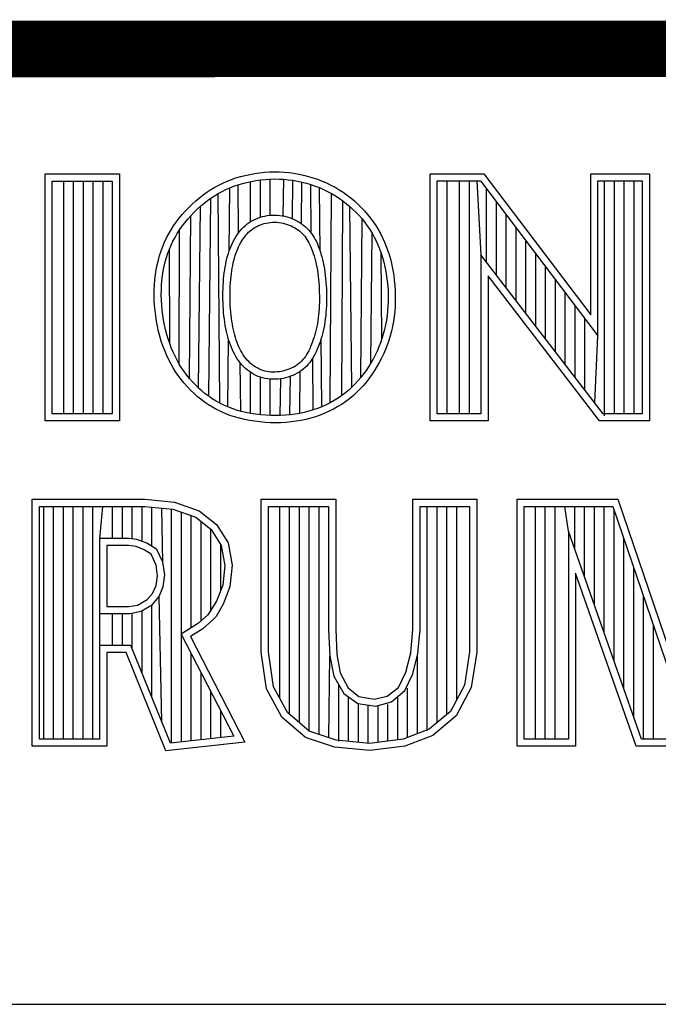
# Model space of a CAD drawing. Header units: inches. Extents: x 0.2 to 16.8, y 0.2 to 10.8.
# Tile 12 of 15: x 13.768 to 13.994, y 1.633 to 1.981. Entities that reach past the tile are written whole.
import ezdxf

# ---------------------------------------------------------------- set-up
doc = ezdxf.new("R2010")
doc.units = ezdxf.units.IN
doc.header["$LTSCALE"] = 0.935
doc.header["$MEASUREMENT"] = 0
doc.layers.get('0').update_dxf_attribs({"linetype": 'CONTINUOUS'})

msp = doc.modelspace()

# ---------------------------------------------------------------- linework, layer by layer
at = {"color": 2, "linetype": 'CONTINUOUS'}
for p, q in [((13.77684, 1.92621), (13.80314, 1.92621)), ((13.77684, 1.83899), (13.77684, 1.92621)), ((13.77937, 1.92368), (13.80061, 1.92368)), ((13.77937, 1.84151), (13.77937, 1.92368)), ((13.78348, 1.84151), (13.78348, 1.92368)), ((13.78695, 1.84151), (13.78695, 1.92368)), ((13.79043, 1.84151), (13.79043, 1.92368)), ((13.7939, 1.84151), (13.7939, 1.92368)), ((13.79738, 1.84151), (13.79738, 1.92368)), ((13.80061, 1.92368), (13.80061, 1.84151)), ((13.80314, 1.92621), (13.80314, 1.83899)), ((13.8397, 1.92301), (13.84119, 1.92366)), ((13.84119, 1.92366), (13.84272, 1.92426)), ((13.84272, 1.92426), (13.84429, 1.9248)), ((13.84429, 1.9248), (13.84591, 1.92529)), ((13.84591, 1.92529), (13.84755, 1.92571)), ((13.84755, 1.92571), (13.84923, 1.92608)), ((13.84814, 1.92326), (13.84973, 1.9236)), ((13.84923, 1.92608), (13.85093, 1.92639)), ((13.84973, 1.9236), (13.85134, 1.9239)), ((13.85093, 1.92639), (13.85266, 1.92664)), ((13.85134, 1.9239), (13.85297, 1.92413)), ((13.85266, 1.92664), (13.8544, 1.92682)), ((13.85297, 1.92413), (13.85461, 1.9243)), ((13.85299, 1.91095), (13.85299, 1.92413)), ((13.8544, 1.92682), (13.85614, 1.92693)), ((13.85461, 1.9243), (13.85626, 1.92441)), ((13.85614, 1.92693), (13.85789, 1.92698)), ((13.85626, 1.92441), (13.85791, 1.92445)), ((13.85646, 1.91164), (13.85646, 1.92441)), ((13.85789, 1.92698), (13.85964, 1.92695)), ((13.85791, 1.92445), (13.85955, 1.92443)), ((13.85955, 1.92443), (13.86119, 1.92434)), ((13.85964, 1.92695), (13.86138, 1.92686)), ((13.861, 1.91138), (13.86119, 1.92434)), ((13.86119, 1.92434), (13.86282, 1.92418)), ((13.86138, 1.92686), (13.86311, 1.9267)), ((13.86282, 1.92418), (13.86445, 1.92397)), ((13.86311, 1.9267), (13.86483, 1.92647)), ((13.86428, 1.9104), (13.86445, 1.92397)), ((13.86445, 1.92397), (13.86606, 1.92369)), ((13.86483, 1.92647), (13.86654, 1.92617)), ((13.86606, 1.92369), (13.86765, 1.92334)), ((13.86654, 1.92617), (13.86823, 1.9258)), ((13.86823, 1.9258), (13.8699, 1.92538)), ((13.8699, 1.92538), (13.87154, 1.92489)), ((13.87154, 1.92489), (13.87316, 1.92433)), ((13.87316, 1.92433), (13.87475, 1.92371)), ((13.87475, 1.92371), (13.87631, 1.92304)), ((13.9129, 1.92627), (13.93196, 1.92627)), ((13.9129, 1.83895), (13.9129, 1.92627)), ((13.91543, 1.92374), (13.93071, 1.92374)), ((13.91543, 1.84148), (13.91543, 1.92374)), ((13.91902, 1.84148), (13.91902, 1.92374)), ((13.92338, 1.84148), (13.92338, 1.92374)), ((13.92685, 1.84148), (13.92685, 1.92374)), ((13.92945, 1.92374), (13.93092, 1.89763)), ((13.93071, 1.92374), (13.97225, 1.86899)), ((13.93196, 1.92627), (13.96972, 1.87651)), ((13.96972, 1.92627), (13.99044, 1.92627)), ((13.96972, 1.87651), (13.96972, 1.92627)), ((13.97225, 1.92374), (13.98792, 1.92374)), ((13.97225, 1.86899), (13.97225, 1.92374)), ((13.97463, 1.84081), (13.97463, 1.92374)), ((13.9781, 1.84148), (13.9781, 1.92374)), ((13.98158, 1.84148), (13.98158, 1.92374)), ((13.98505, 1.84148), (13.98505, 1.92374)), ((13.98792, 1.92374), (13.98792, 1.84148)), ((13.99044, 1.92627), (13.99044, 1.83895)), ((13.83405, 1.91979), (13.83542, 1.92069)), ((13.83542, 1.92069), (13.83681, 1.92152)), ((13.83681, 1.92152), (13.83824, 1.9223)), ((13.83824, 1.9223), (13.8397, 1.92301)), ((13.8394, 1.92005), (13.84076, 1.92072)), ((13.84076, 1.92072), (13.84216, 1.92133)), ((13.84196, 1.89911), (13.84216, 1.92133)), ((13.84216, 1.92133), (13.84359, 1.92189)), ((13.84359, 1.92189), (13.84507, 1.9224)), ((13.84507, 1.9224), (13.84659, 1.92285)), ((13.84527, 1.90548), (13.84507, 1.9224)), ((13.84659, 1.92285), (13.84814, 1.92326)), ((13.84951, 1.90936), (13.84951, 1.92356)), ((13.86751, 1.90866), (13.86765, 1.92334)), ((13.86765, 1.92334), (13.86922, 1.92294)), ((13.86922, 1.92294), (13.87077, 1.92248)), ((13.87077, 1.92248), (13.8723, 1.92196)), ((13.87095, 1.90531), (13.87077, 1.92248)), ((13.8723, 1.92196), (13.87379, 1.92138)), ((13.87379, 1.92138), (13.87526, 1.92074)), ((13.87409, 1.89883), (13.87384, 1.92136)), ((13.87526, 1.92074), (13.8767, 1.92005)), ((13.87631, 1.92304), (13.87784, 1.9223)), ((13.87784, 1.9223), (13.87933, 1.9215)), ((13.87933, 1.9215), (13.88079, 1.92065)), ((13.88079, 1.92065), (13.8822, 1.91974)), ((13.93292, 1.89502), (13.93292, 1.92082)), ((13.82885, 1.91558), (13.8301, 1.91672)), ((13.8301, 1.91672), (13.83139, 1.9178)), ((13.83139, 1.9178), (13.83271, 1.91883)), ((13.83271, 1.91883), (13.83405, 1.91979)), ((13.83298, 1.91584), (13.83422, 1.9168)), ((13.83422, 1.9168), (13.83548, 1.91771)), ((13.83469, 1.84768), (13.83548, 1.91771)), ((13.83548, 1.91771), (13.83676, 1.91855)), ((13.83676, 1.91855), (13.83806, 1.91933)), ((13.83806, 1.91933), (13.8394, 1.92005)), ((13.83863, 1.84524), (13.83806, 1.91933)), ((13.8767, 1.92005), (13.8781, 1.9193)), ((13.87764, 1.84541), (13.8781, 1.9193)), ((13.8781, 1.9193), (13.87946, 1.9185)), ((13.87946, 1.9185), (13.88079, 1.91764)), ((13.88079, 1.91764), (13.88208, 1.91674)), ((13.88173, 1.84795), (13.88208, 1.91674)), ((13.88208, 1.91674), (13.88332, 1.91578)), ((13.8822, 1.91974), (13.88358, 1.91877)), ((13.88358, 1.91877), (13.8849, 1.91775)), ((13.8849, 1.91775), (13.88619, 1.91668)), ((13.88619, 1.91668), (13.88742, 1.91556)), ((13.82533, 1.91188), (13.82646, 1.91315)), ((13.82646, 1.91315), (13.82763, 1.91439)), ((13.82763, 1.91439), (13.82885, 1.91558)), ((13.82943, 1.91261), (13.83058, 1.91374)), ((13.83058, 1.91374), (13.83177, 1.91482)), ((13.8311, 1.8506), (13.83177, 1.91482)), ((13.83177, 1.91482), (13.83298, 1.91584)), ((13.88332, 1.91578), (13.88452, 1.91477)), ((13.88452, 1.91477), (13.88568, 1.91372)), ((13.88532, 1.85094), (13.88452, 1.91477)), ((13.88568, 1.91372), (13.88679, 1.91262)), ((13.88742, 1.91556), (13.8886, 1.91439)), ((13.8886, 1.91439), (13.88974, 1.91318)), ((13.88974, 1.91318), (13.89082, 1.91193)), ((13.9364, 1.8905), (13.9364, 1.91624)), ((13.82324, 1.90923), (13.82426, 1.91057)), ((13.82426, 1.91057), (13.82533, 1.91188)), ((13.82624, 1.909), (13.82726, 1.91024)), ((13.82726, 1.91024), (13.82832, 1.91144)), ((13.8279, 1.85396), (13.82832, 1.91144)), ((13.82832, 1.91144), (13.82943, 1.91261)), ((13.84974, 1.9095), (13.85048, 1.90991)), ((13.85048, 1.90991), (13.85124, 1.91028)), ((13.85124, 1.91028), (13.85202, 1.91061)), ((13.85202, 1.91061), (13.85282, 1.9109)), ((13.85282, 1.9109), (13.85365, 1.91114)), ((13.85365, 1.91114), (13.85449, 1.91135)), ((13.85449, 1.91135), (13.85535, 1.91151)), ((13.85535, 1.91151), (13.85622, 1.91162)), ((13.85622, 1.91162), (13.85711, 1.91169)), ((13.85711, 1.91169), (13.85801, 1.9117)), ((13.85801, 1.9117), (13.85891, 1.91166)), ((13.85891, 1.91166), (13.8598, 1.91158)), ((13.8598, 1.91158), (13.86068, 1.91144)), ((13.86068, 1.91144), (13.86155, 1.91126)), ((13.86155, 1.91126), (13.8624, 1.91105)), ((13.8624, 1.91105), (13.86324, 1.91079)), ((13.86324, 1.91079), (13.86405, 1.9105)), ((13.86405, 1.9105), (13.86484, 1.91017)), ((13.86484, 1.91017), (13.8656, 1.90981)), ((13.8656, 1.90981), (13.86633, 1.90942)), ((13.88679, 1.91262), (13.88786, 1.91149)), ((13.88786, 1.91149), (13.88887, 1.91031)), ((13.88845, 1.85434), (13.88887, 1.91031)), ((13.88887, 1.91031), (13.88984, 1.9091)), ((13.89082, 1.91193), (13.89185, 1.91064)), ((13.89185, 1.91064), (13.89282, 1.90931)), ((13.93987, 1.88598), (13.93987, 1.91166)), ((13.82057, 1.90506), (13.8214, 1.90648)), ((13.8214, 1.90648), (13.82229, 1.90787)), ((13.82229, 1.90787), (13.82324, 1.90923)), ((13.82356, 1.90516), (13.82439, 1.90646)), ((13.82428, 1.85906), (13.82439, 1.90646)), ((13.82439, 1.90646), (13.82529, 1.90774)), ((13.82529, 1.90774), (13.82624, 1.909)), ((13.84582, 1.90616), (13.8464, 1.90683)), ((13.8464, 1.90683), (13.84702, 1.90745)), ((13.84702, 1.90745), (13.84766, 1.90802)), ((13.84766, 1.90802), (13.84833, 1.90856)), ((13.84833, 1.90856), (13.84902, 1.90905)), ((13.84902, 1.90905), (13.84974, 1.9095)), ((13.84929, 1.9061), (13.84985, 1.90654)), ((13.84985, 1.90654), (13.85043, 1.90695)), ((13.85043, 1.90695), (13.85102, 1.90732)), ((13.85102, 1.90732), (13.85164, 1.90766)), ((13.85164, 1.90766), (13.85228, 1.90797)), ((13.85228, 1.90797), (13.85294, 1.90825)), ((13.85294, 1.90825), (13.85362, 1.90849)), ((13.85362, 1.90849), (13.85431, 1.9087)), ((13.85431, 1.9087), (13.85502, 1.90888)), ((13.85502, 1.90888), (13.85574, 1.90901)), ((13.85574, 1.90901), (13.85648, 1.90911)), ((13.85648, 1.90911), (13.85722, 1.90916)), ((13.85722, 1.90916), (13.85797, 1.90917)), ((13.85797, 1.90917), (13.85873, 1.90914)), ((13.85873, 1.90914), (13.85949, 1.90907)), ((13.85949, 1.90907), (13.86024, 1.90895)), ((13.86024, 1.90895), (13.86099, 1.9088)), ((13.86099, 1.9088), (13.86172, 1.90861)), ((13.86172, 1.90861), (13.86244, 1.90839)), ((13.86244, 1.90839), (13.86314, 1.90814)), ((13.86314, 1.90814), (13.86381, 1.90786)), ((13.86381, 1.90786), (13.86445, 1.90756)), ((13.86445, 1.90756), (13.86507, 1.90722)), ((13.86507, 1.90722), (13.86566, 1.90687)), ((13.86566, 1.90687), (13.86622, 1.90648)), ((13.86622, 1.90648), (13.86675, 1.90608)), ((13.86633, 1.90942), (13.86703, 1.90899)), ((13.86703, 1.90899), (13.8677, 1.90853)), ((13.8677, 1.90853), (13.86834, 1.90804)), ((13.86834, 1.90804), (13.86895, 1.90752)), ((13.86895, 1.90752), (13.86953, 1.90697)), ((13.86953, 1.90697), (13.87008, 1.90639)), ((13.87008, 1.90639), (13.87059, 1.90579)), ((13.88984, 1.9091), (13.89075, 1.90786)), ((13.89075, 1.90786), (13.89161, 1.90659)), ((13.89161, 1.90659), (13.89241, 1.90529)), ((13.89282, 1.90931), (13.89373, 1.90796)), ((13.89373, 1.90796), (13.89459, 1.90657)), ((13.89459, 1.90657), (13.89539, 1.90514)), ((13.94335, 1.88147), (13.94335, 1.90708)), ((13.8191, 1.90213), (13.81981, 1.90361)), ((13.81981, 1.90361), (13.82057, 1.90506)), ((13.82206, 1.90248), (13.82278, 1.90383)), ((13.82278, 1.90383), (13.82356, 1.90516)), ((13.84336, 1.90239), (13.84379, 1.9032)), ((13.84379, 1.9032), (13.84425, 1.90398)), ((13.84425, 1.90398), (13.84474, 1.90474)), ((13.84474, 1.90474), (13.84526, 1.90547)), ((13.84526, 1.90547), (13.84582, 1.90616)), ((13.84641, 1.90265), (13.84683, 1.90332)), ((13.84683, 1.90332), (13.84728, 1.90395)), ((13.84728, 1.90395), (13.84776, 1.90454)), ((13.84776, 1.90454), (13.84825, 1.9051)), ((13.84825, 1.9051), (13.84876, 1.90562)), ((13.84876, 1.90562), (13.84929, 1.9061)), ((13.86675, 1.90608), (13.86726, 1.90564)), ((13.86726, 1.90564), (13.86774, 1.90519)), ((13.86774, 1.90519), (13.86819, 1.90471)), ((13.86819, 1.90471), (13.86862, 1.9042)), ((13.86862, 1.9042), (13.86902, 1.90367)), ((13.86902, 1.90367), (13.8694, 1.90311)), ((13.8694, 1.90311), (13.86977, 1.90252)), ((13.87059, 1.90579), (13.87107, 1.90515)), ((13.87107, 1.90515), (13.87153, 1.90449)), ((13.87153, 1.90449), (13.87195, 1.90379)), ((13.87195, 1.90379), (13.87235, 1.90307)), ((13.87235, 1.90307), (13.87273, 1.90231)), ((13.89198, 1.85946), (13.89241, 1.90529)), ((13.89241, 1.90529), (13.89316, 1.90395)), ((13.89316, 1.90395), (13.89385, 1.90258)), ((13.89539, 1.90514), (13.89613, 1.90368)), ((13.89613, 1.90368), (13.89682, 1.90218)), ((13.81787, 1.89905), (13.81846, 1.90061)), ((13.81846, 1.90061), (13.8191, 1.90213)), ((13.82026, 1.89822), (13.82081, 1.89968)), ((13.82081, 1.89968), (13.82141, 1.90109)), ((13.82089, 1.86635), (13.82081, 1.89968)), ((13.82141, 1.90109), (13.82206, 1.90248)), ((13.84192, 1.89901), (13.84224, 1.89987)), ((13.84224, 1.89987), (13.84259, 1.90073)), ((13.84259, 1.90073), (13.84296, 1.90157)), ((13.84296, 1.90157), (13.84336, 1.90239)), ((13.8446, 1.89896), (13.84492, 1.89974)), ((13.84492, 1.89974), (13.84525, 1.9005)), ((13.84525, 1.9005), (13.84562, 1.90124)), ((13.84562, 1.90124), (13.846, 1.90196)), ((13.846, 1.90196), (13.84641, 1.90265)), ((13.86977, 1.90252), (13.87011, 1.90189)), ((13.87011, 1.90189), (13.87044, 1.90123)), ((13.87044, 1.90123), (13.87076, 1.90052)), ((13.87076, 1.90052), (13.87107, 1.89977)), ((13.87107, 1.89977), (13.87137, 1.89897)), ((13.87273, 1.90231), (13.87308, 1.90152)), ((13.87308, 1.90152), (13.87342, 1.90069)), ((13.87342, 1.90069), (13.87375, 1.89983)), ((13.87375, 1.89983), (13.87406, 1.89892)), ((13.89385, 1.90258), (13.89449, 1.90117)), ((13.89449, 1.90117), (13.89509, 1.89972)), ((13.89509, 1.89972), (13.89563, 1.89823)), ((13.89682, 1.90218), (13.89745, 1.90063)), ((13.89745, 1.90063), (13.89802, 1.89904)), ((13.94682, 1.87695), (13.94682, 1.9025)), ((13.81649, 1.89413), (13.81689, 1.89581)), ((13.81689, 1.89581), (13.81735, 1.89745)), ((13.81735, 1.89745), (13.81787, 1.89905)), ((13.81934, 1.89517), (13.81977, 1.89672)), ((13.81977, 1.89672), (13.82026, 1.89822)), ((13.84089, 1.89536), (13.84111, 1.8963)), ((13.84111, 1.8963), (13.84136, 1.89722)), ((13.84136, 1.89722), (13.84163, 1.89812)), ((13.84163, 1.89812), (13.84192, 1.89901)), ((13.84356, 1.89568), (13.84379, 1.89653)), ((13.84379, 1.89653), (13.84404, 1.89736)), ((13.84404, 1.89736), (13.84431, 1.89817)), ((13.84431, 1.89817), (13.8446, 1.89896)), ((13.87137, 1.89897), (13.87166, 1.89813)), ((13.87166, 1.89813), (13.87193, 1.89725)), ((13.87193, 1.89725), (13.8722, 1.89632)), ((13.8722, 1.89632), (13.87245, 1.89536)), ((13.87406, 1.89892), (13.87436, 1.89797)), ((13.87436, 1.89797), (13.87464, 1.89699)), ((13.87464, 1.89699), (13.8749, 1.89597)), ((13.8749, 1.89597), (13.87515, 1.89491)), ((13.89563, 1.89823), (13.89612, 1.89668)), ((13.89591, 1.86812), (13.89563, 1.89823)), ((13.89612, 1.89668), (13.89656, 1.89508)), ((13.89802, 1.89904), (13.89854, 1.8974)), ((13.89854, 1.8974), (13.899, 1.89571)), ((13.97411, 1.84148), (13.93092, 1.89763)), ((13.93092, 1.89763), (13.93092, 1.84148)), ((13.9503, 1.87243), (13.9503, 1.89792)), ((13.81587, 1.89065), (13.81615, 1.89241)), ((13.81615, 1.89241), (13.81649, 1.89413)), ((13.81864, 1.89196), (13.81896, 1.89359)), ((13.81896, 1.89359), (13.81934, 1.89517)), ((13.8402, 1.89133), (13.84034, 1.89238)), ((13.84034, 1.89238), (13.84051, 1.89341)), ((13.84051, 1.89341), (13.84069, 1.8944)), ((13.84069, 1.8944), (13.84089, 1.89536)), ((13.84284, 1.89201), (13.843, 1.89298)), ((13.843, 1.89298), (13.84317, 1.89391)), ((13.84317, 1.89391), (13.84336, 1.89481)), ((13.84336, 1.89481), (13.84356, 1.89568)), ((13.87245, 1.89536), (13.87268, 1.89437)), ((13.87268, 1.89437), (13.87289, 1.89334)), ((13.87289, 1.89334), (13.87308, 1.89229)), ((13.87308, 1.89229), (13.87324, 1.89121)), ((13.87515, 1.89491), (13.87537, 1.89382)), ((13.87537, 1.89382), (13.87557, 1.89271)), ((13.87557, 1.89271), (13.87575, 1.89157)), ((13.89656, 1.89508), (13.89694, 1.89344)), ((13.89694, 1.89344), (13.89728, 1.89176)), ((13.899, 1.89571), (13.89941, 1.89398)), ((13.89941, 1.89398), (13.89976, 1.89221)), ((13.95377, 1.86791), (13.95377, 1.89334)), ((13.81551, 1.88707), (13.81566, 1.88888)), ((13.81566, 1.88888), (13.81587, 1.89065)), ((13.81817, 1.88862), (13.81838, 1.89031)), ((13.81838, 1.89031), (13.81864, 1.89196)), ((13.83987, 1.888), (13.83996, 1.88914)), ((13.83996, 1.88914), (13.84007, 1.89025)), ((13.84007, 1.89025), (13.8402, 1.89133)), ((13.84239, 1.88782), (13.84248, 1.88891)), ((13.84248, 1.88891), (13.84258, 1.88998)), ((13.84258, 1.88998), (13.8427, 1.89101)), ((13.8427, 1.89101), (13.84284, 1.89201)), ((13.87324, 1.89121), (13.87339, 1.89011)), ((13.87339, 1.89011), (13.87351, 1.88899)), ((13.87351, 1.88899), (13.87361, 1.88785)), ((13.87575, 1.89157), (13.8759, 1.89041)), ((13.8759, 1.89041), (13.87602, 1.88923)), ((13.87602, 1.88923), (13.87613, 1.88805)), ((13.89728, 1.89176), (13.89756, 1.89005)), ((13.89756, 1.89005), (13.89778, 1.88832)), ((13.89976, 1.89221), (13.90006, 1.89042)), ((13.90006, 1.89042), (13.90029, 1.88861)), ((13.97286, 1.83895), (13.93344, 1.89019)), ((13.93344, 1.89019), (13.93344, 1.83895)), ((13.81542, 1.88525), (13.81551, 1.88707)), ((13.81795, 1.88518), (13.81803, 1.88691)), ((13.81803, 1.88691), (13.81817, 1.88862)), ((13.83971, 1.88448), (13.83974, 1.88567)), ((13.83974, 1.88567), (13.83979, 1.88684)), ((13.83979, 1.88684), (13.83987, 1.888)), ((13.84224, 1.88443), (13.84227, 1.88558)), ((13.84227, 1.88558), (13.84232, 1.88671)), ((13.84232, 1.88671), (13.84239, 1.88782)), ((13.87361, 1.88785), (13.87369, 1.8867)), ((13.87369, 1.8867), (13.87375, 1.88554)), ((13.87375, 1.88554), (13.87378, 1.88438)), ((13.87613, 1.88805), (13.87621, 1.88685)), ((13.87621, 1.88685), (13.87627, 1.88565)), ((13.87627, 1.88565), (13.87631, 1.88445)), ((13.89778, 1.88832), (13.89795, 1.88658)), ((13.89795, 1.88658), (13.89806, 1.88483)), ((13.90029, 1.88861), (13.90047, 1.88678)), ((13.90047, 1.88678), (13.90058, 1.88494)), ((13.95725, 1.8634), (13.95725, 1.88876)), ((13.8154, 1.88342), (13.81542, 1.88525)), ((13.81544, 1.88157), (13.8154, 1.88342)), ((13.81793, 1.88343), (13.81795, 1.88518)), ((13.81797, 1.88167), (13.81793, 1.88343)), ((13.8397, 1.88328), (13.83971, 1.88448)), ((13.83971, 1.88207), (13.8397, 1.88328)), ((13.83974, 1.88086), (13.83971, 1.88207)), ((13.84223, 1.88328), (13.84224, 1.88443)), ((13.84224, 1.88211), (13.84223, 1.88328)), ((13.84227, 1.88094), (13.84224, 1.88211)), ((13.87378, 1.88438), (13.8738, 1.88322)), ((13.87381, 1.88206), (13.87379, 1.88091)), ((13.8738, 1.88322), (13.87381, 1.88206)), ((13.87631, 1.88445), (13.87633, 1.88324)), ((13.87633, 1.88204), (13.87631, 1.88085)), ((13.87633, 1.88324), (13.87633, 1.88204)), ((13.89806, 1.88483), (13.89811, 1.88308)), ((13.89811, 1.88308), (13.8981, 1.88134)), ((13.90058, 1.88494), (13.90063, 1.88311)), ((13.90063, 1.88311), (13.90062, 1.88128)), ((13.96073, 1.85888), (13.96073, 1.88418)), ((13.81555, 1.87972), (13.81544, 1.88157)), ((13.81572, 1.87787), (13.81555, 1.87972)), ((13.81807, 1.87991), (13.81797, 1.88167)), ((13.81823, 1.87814), (13.81807, 1.87991)), ((13.8398, 1.87965), (13.83974, 1.88086)), ((13.83987, 1.87845), (13.8398, 1.87965)), ((13.83996, 1.87726), (13.83987, 1.87845)), ((13.84232, 1.87978), (13.84227, 1.88094)), ((13.84239, 1.87862), (13.84232, 1.87978)), ((13.84248, 1.87748), (13.84239, 1.87862)), ((13.87369, 1.87863), (13.87361, 1.87751)), ((13.87375, 1.87976), (13.87369, 1.87863)), ((13.87379, 1.88091), (13.87375, 1.87976)), ((13.87622, 1.87848), (13.87613, 1.87731)), ((13.87628, 1.87966), (13.87622, 1.87848)), ((13.87631, 1.88085), (13.87628, 1.87966)), ((13.89803, 1.87961), (13.8979, 1.8779)), ((13.8981, 1.88134), (13.89803, 1.87961)), ((13.90055, 1.87947), (13.90042, 1.87767)), ((13.90062, 1.88128), (13.90055, 1.87947)), ((13.9642, 1.85436), (13.9642, 1.87959)), ((13.81595, 1.87603), (13.81572, 1.87787)), ((13.81623, 1.87421), (13.81595, 1.87603)), ((13.81845, 1.87639), (13.81823, 1.87814)), ((13.81872, 1.87464), (13.81845, 1.87639)), ((13.84008, 1.87608), (13.83996, 1.87726)), ((13.84021, 1.87493), (13.84008, 1.87608)), ((13.84037, 1.87381), (13.84021, 1.87493)), ((13.84259, 1.87635), (13.84248, 1.87748)), ((13.84272, 1.87525), (13.84259, 1.87635)), ((13.84287, 1.87418), (13.84272, 1.87525)), ((13.87339, 1.87534), (13.87325, 1.87429)), ((13.87351, 1.87642), (13.87339, 1.87534)), ((13.87361, 1.87751), (13.87351, 1.87642)), ((13.8759, 1.87502), (13.87574, 1.87391)), ((13.87603, 1.87616), (13.8759, 1.87502)), ((13.87613, 1.87731), (13.87603, 1.87616)), ((13.89771, 1.8762), (13.89747, 1.87453)), ((13.8979, 1.8779), (13.89771, 1.8762)), ((13.90022, 1.87588), (13.89996, 1.87412)), ((13.90042, 1.87767), (13.90022, 1.87588)), ((13.96768, 1.84984), (13.96768, 1.87501)), ((13.81658, 1.8724), (13.81623, 1.87421)), ((13.81698, 1.87062), (13.81658, 1.8724)), ((13.81905, 1.87292), (13.81872, 1.87464)), ((13.81944, 1.87122), (13.81905, 1.87292)), ((13.84054, 1.87271), (13.84037, 1.87381)), ((13.84074, 1.87165), (13.84054, 1.87271)), ((13.84096, 1.87061), (13.84074, 1.87165)), ((13.84304, 1.87314), (13.84287, 1.87418)), ((13.84322, 1.87213), (13.84304, 1.87314)), ((13.84342, 1.87116), (13.84322, 1.87213)), ((13.87289, 1.87228), (13.87267, 1.87131)), ((13.87308, 1.87327), (13.87289, 1.87228)), ((13.87325, 1.87429), (13.87308, 1.87327)), ((13.87536, 1.87177), (13.87514, 1.87074)), ((13.87557, 1.87282), (13.87536, 1.87177)), ((13.87574, 1.87391), (13.87557, 1.87282)), ((13.89716, 1.87288), (13.8968, 1.87126)), ((13.89747, 1.87453), (13.89716, 1.87288)), ((13.89964, 1.87238), (13.89926, 1.87067)), ((13.89996, 1.87412), (13.89964, 1.87238)), ((13.81744, 1.86888), (13.81698, 1.87062)), ((13.81794, 1.86717), (13.81744, 1.86888)), ((13.81987, 1.86956), (13.81944, 1.87122)), ((13.82035, 1.86793), (13.81987, 1.86956)), ((13.82089, 1.86635), (13.82035, 1.86793)), ((13.84119, 1.8696), (13.84096, 1.87061)), ((13.84145, 1.86863), (13.84119, 1.8696)), ((13.84173, 1.86767), (13.84145, 1.86863)), ((13.84364, 1.87021), (13.84342, 1.87116)), ((13.84388, 1.8693), (13.84364, 1.87021)), ((13.84414, 1.86841), (13.84388, 1.8693)), ((13.84442, 1.86756), (13.84414, 1.86841)), ((13.87193, 1.86857), (13.87164, 1.86771)), ((13.87219, 1.86946), (13.87193, 1.86857)), ((13.87244, 1.87037), (13.87219, 1.86946)), ((13.87267, 1.87131), (13.87244, 1.87037)), ((13.87462, 1.86876), (13.87434, 1.86781)), ((13.87469, 1.844), (13.87443, 1.86811)), ((13.87489, 1.86973), (13.87462, 1.86876)), ((13.87514, 1.87074), (13.87489, 1.86973)), ((13.89591, 1.86812), (13.89539, 1.8666)), ((13.89639, 1.86968), (13.89591, 1.86812)), ((13.8968, 1.87126), (13.89639, 1.86968)), ((13.89882, 1.86899), (13.89832, 1.86734)), ((13.89926, 1.87067), (13.89882, 1.86899)), ((13.97115, 1.84532), (13.97225, 1.86899)), ((13.8185, 1.8655), (13.81794, 1.86717)), ((13.81912, 1.86387), (13.8185, 1.8655)), ((13.82147, 1.86481), (13.82089, 1.86635)), ((13.8221, 1.86331), (13.82147, 1.86481)), ((13.84148, 1.8439), (13.84169, 1.8678)), ((13.84202, 1.86675), (13.84173, 1.86767)), ((13.84234, 1.86585), (13.84202, 1.86675)), ((13.84269, 1.86497), (13.84234, 1.86585)), ((13.84305, 1.86411), (13.84269, 1.86497)), ((13.84471, 1.86673), (13.84442, 1.86756)), ((13.84503, 1.86593), (13.84471, 1.86673)), ((13.84536, 1.86515), (13.84503, 1.86593)), ((13.84571, 1.8644), (13.84536, 1.86515)), ((13.87037, 1.8645), (13.87002, 1.86377)), ((13.87071, 1.86526), (13.87037, 1.8645)), ((13.87104, 1.86605), (13.87071, 1.86526)), ((13.87135, 1.86687), (13.87104, 1.86605)), ((13.87164, 1.86771), (13.87135, 1.86687)), ((13.87339, 1.86512), (13.87304, 1.86427)), ((13.87372, 1.866), (13.87339, 1.86512)), ((13.87404, 1.86689), (13.87372, 1.866)), ((13.87434, 1.86781), (13.87404, 1.86689)), ((13.89481, 1.86511), (13.89417, 1.86365)), ((13.89539, 1.8666), (13.89481, 1.86511)), ((13.89776, 1.86573), (13.89714, 1.86415)), ((13.89832, 1.86734), (13.89776, 1.86573)), ((13.81978, 1.86229), (13.81912, 1.86387)), ((13.8205, 1.86074), (13.81978, 1.86229)), ((13.82278, 1.86185), (13.8221, 1.86331)), ((13.8235, 1.86044), (13.82278, 1.86185)), ((13.84344, 1.86328), (13.84305, 1.86411)), ((13.84386, 1.86247), (13.84344, 1.86328)), ((13.84431, 1.86168), (13.84386, 1.86247)), ((13.84479, 1.86092), (13.84431, 1.86168)), ((13.84608, 1.86368), (13.84571, 1.8644)), ((13.84648, 1.86298), (13.84608, 1.86368)), ((13.8469, 1.86231), (13.84648, 1.86298)), ((13.84734, 1.86167), (13.8469, 1.86231)), ((13.84781, 1.86106), (13.84734, 1.86167)), ((13.84831, 1.86048), (13.84781, 1.86106)), ((13.86842, 1.86117), (13.86797, 1.86062)), ((13.86885, 1.86177), (13.86842, 1.86117)), ((13.86925, 1.8624), (13.86885, 1.86177)), ((13.86964, 1.86307), (13.86925, 1.8624)), ((13.87002, 1.86377), (13.86964, 1.86307)), ((13.87141, 1.86108), (13.87093, 1.86034)), ((13.87185, 1.86184), (13.87141, 1.86108)), ((13.87162, 1.84284), (13.87143, 1.86111)), ((13.87227, 1.86262), (13.87185, 1.86184)), ((13.87266, 1.86344), (13.87227, 1.86262)), ((13.87304, 1.86427), (13.87266, 1.86344)), ((13.89349, 1.86223), (13.89276, 1.86083)), ((13.89417, 1.86365), (13.89349, 1.86223)), ((13.89575, 1.86109), (13.89498, 1.85962)), ((13.89647, 1.8626), (13.89575, 1.86109)), ((13.89714, 1.86415), (13.89647, 1.8626)), ((13.82128, 1.85923), (13.8205, 1.86074)), ((13.82211, 1.85777), (13.82128, 1.85923)), ((13.82299, 1.85635), (13.82211, 1.85777)), ((13.82428, 1.85906), (13.8235, 1.86044)), ((13.82511, 1.85772), (13.82428, 1.85906)), ((13.82599, 1.85643), (13.82511, 1.85772)), ((13.8453, 1.86018), (13.84479, 1.86092)), ((13.84584, 1.85947), (13.8453, 1.86018)), ((13.84604, 1.84237), (13.84583, 1.85949)), ((13.84642, 1.85879), (13.84584, 1.85947)), ((13.84703, 1.85815), (13.84642, 1.85879)), ((13.84767, 1.85754), (13.84703, 1.85815)), ((13.84835, 1.85696), (13.84767, 1.85754)), ((13.84883, 1.85993), (13.84831, 1.86048)), ((13.84937, 1.85941), (13.84883, 1.85993)), ((13.84994, 1.85892), (13.84937, 1.85941)), ((13.85053, 1.85847), (13.84994, 1.85892)), ((13.85114, 1.85806), (13.85053, 1.85847)), ((13.85177, 1.85769), (13.85114, 1.85806)), ((13.85242, 1.85735), (13.85177, 1.85769)), ((13.86409, 1.85769), (13.86341, 1.85739)), ((13.86473, 1.85801), (13.86409, 1.85769)), ((13.86534, 1.85837), (13.86473, 1.85801)), ((13.86592, 1.85875), (13.86534, 1.85837)), ((13.86647, 1.85917), (13.86592, 1.85875)), ((13.86699, 1.85962), (13.86647, 1.85917)), ((13.86749, 1.8601), (13.86699, 1.85962)), ((13.86797, 1.86062), (13.86749, 1.8601)), ((13.8687, 1.85775), (13.86806, 1.8572)), ((13.86931, 1.85834), (13.8687, 1.85775)), ((13.86988, 1.85897), (13.86931, 1.85834)), ((13.87042, 1.85964), (13.86988, 1.85897)), ((13.87093, 1.86034), (13.87042, 1.85964)), ((13.89116, 1.85813), (13.8903, 1.85683)), ((13.89198, 1.85946), (13.89116, 1.85813)), ((13.89276, 1.86083), (13.89198, 1.85946)), ((13.89416, 1.85817), (13.89329, 1.85677)), ((13.89498, 1.85962), (13.89416, 1.85817)), ((13.82393, 1.85497), (13.82299, 1.85635)), ((13.82492, 1.85363), (13.82393, 1.85497)), ((13.82692, 1.85518), (13.82599, 1.85643)), ((13.8279, 1.85396), (13.82692, 1.85518)), ((13.84905, 1.85642), (13.84835, 1.85696)), ((13.84978, 1.85593), (13.84905, 1.85642)), ((13.84951, 1.84161), (13.84951, 1.85611)), ((13.85054, 1.85547), (13.84978, 1.85593)), ((13.85133, 1.85507), (13.85054, 1.85547)), ((13.85214, 1.85471), (13.85133, 1.85507)), ((13.85298, 1.85441), (13.85214, 1.85471)), ((13.85309, 1.85706), (13.85242, 1.85735)), ((13.85383, 1.85415), (13.85298, 1.85441)), ((13.85299, 1.84112), (13.85299, 1.8544)), ((13.85377, 1.85681), (13.85309, 1.85706)), ((13.85447, 1.8566), (13.85377, 1.85681)), ((13.85469, 1.85395), (13.85383, 1.85415)), ((13.85519, 1.85643), (13.85447, 1.8566)), ((13.85592, 1.85631), (13.85519, 1.85643)), ((13.85666, 1.85623), (13.85592, 1.85631)), ((13.85741, 1.8562), (13.85666, 1.85623)), ((13.85817, 1.85621), (13.85741, 1.8562)), ((13.85894, 1.85626), (13.85817, 1.85621)), ((13.85971, 1.85636), (13.85894, 1.85626)), ((13.86047, 1.85649), (13.85971, 1.85636)), ((13.86123, 1.85666), (13.86047, 1.85649)), ((13.86185, 1.85421), (13.86097, 1.85401)), ((13.86198, 1.85687), (13.86123, 1.85666)), ((13.86272, 1.85445), (13.86185, 1.85421)), ((13.86271, 1.85711), (13.86198, 1.85687)), ((13.86341, 1.85739), (13.86271, 1.85711)), ((13.86356, 1.85473), (13.86272, 1.85445)), ((13.86341, 1.84111), (13.86358, 1.85474)), ((13.86438, 1.85505), (13.86356, 1.85473)), ((13.86518, 1.8554), (13.86438, 1.85505)), ((13.86594, 1.85579), (13.86518, 1.8554)), ((13.86668, 1.85622), (13.86594, 1.85579)), ((13.86738, 1.85669), (13.86668, 1.85622)), ((13.86689, 1.84162), (13.86703, 1.85645)), ((13.86806, 1.8572), (13.86738, 1.85669)), ((13.88845, 1.85434), (13.88745, 1.85316)), ((13.88939, 1.85556), (13.88845, 1.85434)), ((13.8903, 1.85683), (13.88939, 1.85556)), ((13.89142, 1.85405), (13.89041, 1.85275)), ((13.89238, 1.85539), (13.89142, 1.85405)), ((13.89329, 1.85677), (13.89238, 1.85539)), ((13.82596, 1.85234), (13.82492, 1.85363)), ((13.82706, 1.85109), (13.82596, 1.85234)), ((13.8282, 1.84989), (13.82706, 1.85109)), ((13.82892, 1.8528), (13.8279, 1.85396)), ((13.82999, 1.85167), (13.82892, 1.8528)), ((13.8311, 1.8506), (13.82999, 1.85167)), ((13.83226, 1.84957), (13.8311, 1.8506)), ((13.85557, 1.85381), (13.85469, 1.85395)), ((13.85647, 1.85371), (13.85557, 1.85381)), ((13.85646, 1.84088), (13.85646, 1.85371)), ((13.85737, 1.85367), (13.85647, 1.85371)), ((13.85827, 1.85368), (13.85737, 1.85367)), ((13.85918, 1.85374), (13.85827, 1.85368)), ((13.86008, 1.85386), (13.85918, 1.85374)), ((13.85994, 1.84087), (13.86013, 1.85386)), ((13.86097, 1.85401), (13.86008, 1.85386)), ((13.88532, 1.85094), (13.88418, 1.84989)), ((13.88641, 1.85203), (13.88532, 1.85094)), ((13.88745, 1.85316), (13.88641, 1.85203)), ((13.88935, 1.85149), (13.88824, 1.85028)), ((13.89041, 1.85275), (13.88935, 1.85149)), ((13.82939, 1.84875), (13.8282, 1.84989)), ((13.83062, 1.84765), (13.82939, 1.84875)), ((13.8319, 1.84661), (13.83062, 1.84765)), ((13.83345, 1.8486), (13.83226, 1.84957)), ((13.83469, 1.84768), (13.83345, 1.8486)), ((13.83596, 1.84681), (13.83469, 1.84768)), ((13.88173, 1.84795), (13.88041, 1.84705)), ((13.88298, 1.8489), (13.88173, 1.84795)), ((13.88418, 1.84989), (13.88298, 1.8489)), ((13.88584, 1.84799), (13.88455, 1.84691)), ((13.88707, 1.84911), (13.88584, 1.84799)), ((13.88824, 1.85028), (13.88707, 1.84911)), ((13.83322, 1.84562), (13.8319, 1.84661)), ((13.83458, 1.84469), (13.83322, 1.84562)), ((13.83599, 1.84382), (13.83458, 1.84469)), ((13.83727, 1.846), (13.83596, 1.84681)), ((13.83745, 1.843), (13.83599, 1.84382)), ((13.83863, 1.84524), (13.83727, 1.846)), ((13.84003, 1.84454), (13.83863, 1.84524)), ((13.84148, 1.8439), (13.84003, 1.84454)), ((13.84298, 1.84332), (13.84148, 1.8439)), ((13.87469, 1.844), (13.87317, 1.84339)), ((13.87618, 1.84467), (13.87469, 1.844)), ((13.87764, 1.84541), (13.87618, 1.84467)), ((13.87905, 1.8462), (13.87764, 1.84541)), ((13.88033, 1.84402), (13.87883, 1.84318)), ((13.88041, 1.84705), (13.87905, 1.8462)), ((13.8818, 1.84493), (13.88033, 1.84402)), ((13.8832, 1.84589), (13.8818, 1.84493)), ((13.88455, 1.84691), (13.8832, 1.84589)), ((13.80061, 1.84151), (13.77937, 1.84151)), ((13.83895, 1.84225), (13.83745, 1.843)), ((13.84051, 1.84156), (13.83895, 1.84225)), ((13.84212, 1.84094), (13.84051, 1.84156)), ((13.84379, 1.84038), (13.84212, 1.84094)), ((13.84454, 1.8428), (13.84298, 1.84332)), ((13.84551, 1.8399), (13.84379, 1.84038)), ((13.84615, 1.84234), (13.84454, 1.8428)), ((13.84782, 1.84194), (13.84615, 1.84234)), ((13.84953, 1.84161), (13.84782, 1.84194)), ((13.85128, 1.84133), (13.84953, 1.84161)), ((13.85305, 1.84112), (13.85128, 1.84133)), ((13.85482, 1.84097), (13.85305, 1.84112)), ((13.8566, 1.84088), (13.85482, 1.84097)), ((13.85836, 1.84085), (13.8566, 1.84088)), ((13.86011, 1.84088), (13.85836, 1.84085)), ((13.86183, 1.84097), (13.86011, 1.84088)), ((13.86352, 1.84112), (13.86183, 1.84097)), ((13.86519, 1.84134), (13.86352, 1.84112)), ((13.86684, 1.84161), (13.86519, 1.84134)), ((13.86846, 1.84196), (13.86684, 1.84161)), ((13.87005, 1.84237), (13.86846, 1.84196)), ((13.87162, 1.84284), (13.87005, 1.84237)), ((13.87241, 1.84044), (13.87073, 1.83993)), ((13.87317, 1.84339), (13.87162, 1.84284)), ((13.87406, 1.84102), (13.87241, 1.84044)), ((13.87568, 1.84167), (13.87406, 1.84102)), ((13.87727, 1.84239), (13.87568, 1.84167)), ((13.87883, 1.84318), (13.87727, 1.84239)), ((13.93092, 1.84148), (13.91543, 1.84148)), ((13.98792, 1.84148), (13.97411, 1.84148)), ((13.80314, 1.83899), (13.77684, 1.83899)), ((13.84729, 1.83947), (13.84551, 1.8399)), ((13.84909, 1.83912), (13.84729, 1.83947)), ((13.85093, 1.83883), (13.84909, 1.83912)), ((13.85279, 1.8386), (13.85093, 1.83883)), ((13.85465, 1.83845), (13.85279, 1.8386)), ((13.85651, 1.83835), (13.85465, 1.83845)), ((13.85836, 1.83832), (13.85651, 1.83835)), ((13.8602, 1.83835), (13.85836, 1.83832)), ((13.86201, 1.83845), (13.8602, 1.83835)), ((13.8638, 1.83861), (13.86201, 1.83845)), ((13.86556, 1.83884), (13.8638, 1.83861)), ((13.86731, 1.83913), (13.86556, 1.83884)), ((13.86903, 1.8395), (13.86731, 1.83913)), ((13.87073, 1.83993), (13.86903, 1.8395)), ((13.93344, 1.83895), (13.9129, 1.83895)), ((13.99044, 1.83895), (13.97286, 1.83895)), ((13.77232, 1.81131), (13.81225, 1.81131)), ((13.77232, 1.72404), (13.77232, 1.81131)), ((13.81225, 1.81131), (13.8226, 1.81028)), ((13.8226, 1.81028), (13.83133, 1.80721)), ((13.85324, 1.81131), (13.87958, 1.81131)), ((13.85324, 1.75725), (13.85324, 1.81131)), ((13.87958, 1.81131), (13.87958, 1.76526)), ((13.90688, 1.81131), (13.9294, 1.81131)), ((13.90688, 1.76526), (13.90688, 1.81131)), ((13.9294, 1.81131), (13.9294, 1.75725)), ((13.94369, 1.81131), (13.97934, 1.81131)), ((13.94369, 1.72404), (13.94369, 1.81131)), ((13.97934, 1.81131), (13.99754, 1.75775)), ((13.77485, 1.80878), (13.81213, 1.80878)), ((13.77485, 1.72656), (13.77485, 1.80878)), ((13.77638, 1.72656), (13.77638, 1.80878)), ((13.77986, 1.72656), (13.77986, 1.80878)), ((13.78333, 1.72656), (13.78333, 1.80878)), ((13.78681, 1.72656), (13.78681, 1.80878)), ((13.79028, 1.72656), (13.79028, 1.80878)), ((13.79376, 1.72656), (13.79376, 1.80878)), ((13.79615, 1.79745), (13.79723, 1.80878)), ((13.80071, 1.79745), (13.80071, 1.80878)), ((13.80419, 1.79745), (13.80419, 1.80878)), ((13.80766, 1.79731), (13.80766, 1.80878)), ((13.81114, 1.79645), (13.81114, 1.80878)), ((13.81213, 1.80878), (13.82205, 1.80779)), ((13.81461, 1.79469), (13.81461, 1.80853)), ((13.81843, 1.78903), (13.81809, 1.80819)), ((13.82156, 1.72513), (13.82156, 1.80784)), ((13.82205, 1.80779), (13.8301, 1.80496)), ((13.82504, 1.72551), (13.82504, 1.80674)), ((13.82851, 1.76591), (13.82851, 1.80552)), ((13.83133, 1.80721), (13.83747, 1.80236)), ((13.85577, 1.80878), (13.87705, 1.80878)), ((13.85577, 1.75743), (13.85577, 1.80878)), ((13.85979, 1.74098), (13.85979, 1.80878)), ((13.86327, 1.73529), (13.86327, 1.80878)), ((13.86674, 1.73229), (13.86674, 1.80878)), ((13.87022, 1.72929), (13.87022, 1.80878)), ((13.87369, 1.72816), (13.87369, 1.80878)), ((13.87705, 1.80878), (13.87706, 1.76515)), ((13.90941, 1.80878), (13.92688, 1.80878)), ((13.90941, 1.76526), (13.90941, 1.80878)), ((13.91192, 1.72947), (13.91192, 1.80878)), ((13.9154, 1.73238), (13.9154, 1.80878)), ((13.91888, 1.73529), (13.91888, 1.80878)), ((13.92235, 1.74052), (13.92235, 1.80878)), ((13.92688, 1.80878), (13.92688, 1.75744)), ((13.94621, 1.80878), (13.97753, 1.80878)), ((13.94621, 1.72656), (13.94621, 1.80878)), ((13.95015, 1.72656), (13.95015, 1.80878)), ((13.95363, 1.72656), (13.95363, 1.80878)), ((13.95711, 1.72656), (13.95711, 1.80878)), ((13.96185, 1.80001), (13.96058, 1.80878)), ((13.96406, 1.79373), (13.96406, 1.80878)), ((13.96753, 1.78382), (13.96753, 1.80878)), ((13.97101, 1.77391), (13.97101, 1.80878)), ((13.97448, 1.764), (13.97448, 1.80878)), ((13.97753, 1.80878), (13.99761, 1.7497)), ((13.97796, 1.7541), (13.97796, 1.80752)), ((13.8301, 1.80496), (13.83556, 1.80065)), ((13.83199, 1.7681), (13.83199, 1.80347)), ((13.83747, 1.80236), (13.84152, 1.79589)), ((13.83546, 1.77149), (13.83546, 1.80072)), ((13.83556, 1.80065), (13.83912, 1.79496)), ((13.98761, 1.72656), (13.96185, 1.80001)), ((13.96185, 1.80001), (13.96185, 1.72656)), ((13.80643, 1.79745), (13.79615, 1.79745)), ((13.79615, 1.72656), (13.79615, 1.79745)), ((13.80643, 1.79492), (13.79867, 1.79492)), ((13.79867, 1.79492), (13.79867, 1.77343)), ((13.80933, 1.79711), (13.80643, 1.79745)), ((13.80902, 1.7946), (13.80643, 1.79492)), ((13.81285, 1.79583), (13.80933, 1.79711)), ((13.81635, 1.79356), (13.81285, 1.79583)), ((13.83894, 1.7791), (13.83894, 1.79525)), ((13.83912, 1.79496), (13.84042, 1.78788)), ((13.84152, 1.79589), (13.84297, 1.78798)), ((13.98143, 1.74419), (13.98143, 1.79729)), ((13.81193, 1.79347), (13.80902, 1.7946)), ((13.81436, 1.79185), (13.81193, 1.79347)), ((13.81613, 1.78798), (13.81436, 1.79185)), ((13.81843, 1.78903), (13.81635, 1.79356)), ((13.81662, 1.78426), (13.81613, 1.78798)), ((13.81913, 1.78459), (13.81843, 1.78903)), ((13.84297, 1.78798), (13.84216, 1.78038)), ((13.81864, 1.78051), (13.81913, 1.78459)), ((13.84042, 1.78788), (13.83969, 1.78099)), ((13.98582, 1.72404), (13.96438, 1.78517)), ((13.96438, 1.78517), (13.96438, 1.72404)), ((13.98491, 1.73428), (13.98491, 1.78707)), ((13.81613, 1.78087), (13.81662, 1.78426)), ((13.83969, 1.78099), (13.83745, 1.77532)), ((13.8129, 1.77586), (13.81484, 1.77796)), ((13.81484, 1.77796), (13.81613, 1.78087)), ((13.81715, 1.77693), (13.81864, 1.78051)), ((13.84216, 1.78038), (13.83974, 1.77424)), ((13.80951, 1.77392), (13.8129, 1.77586)), ((13.81076, 1.77172), (13.81476, 1.77414)), ((13.81476, 1.77414), (13.81715, 1.77693)), ((13.81809, 1.73266), (13.81715, 1.77693)), ((13.83745, 1.77532), (13.83432, 1.77046)), ((13.83974, 1.77424), (13.83731, 1.76988)), ((13.98838, 1.72656), (13.98838, 1.77684)), ((13.79615, 1.7709), (13.80683, 1.77094)), ((13.79867, 1.77343), (13.80643, 1.77343)), ((13.80071, 1.75964), (13.80071, 1.77092)), ((13.80419, 1.75964), (13.80419, 1.77093)), ((13.80643, 1.77343), (13.80951, 1.77392)), ((13.80683, 1.77094), (13.81076, 1.77172)), ((13.80766, 1.75842), (13.80766, 1.77094)), ((13.81114, 1.74983), (13.81114, 1.7718)), ((13.81461, 1.74125), (13.81461, 1.77397)), ((13.83109, 1.76754), (13.82495, 1.76367)), ((13.83432, 1.77046), (13.83109, 1.76754)), ((13.83602, 1.76858), (13.83262, 1.76551)), ((13.83731, 1.76988), (13.83602, 1.76858)), ((13.82495, 1.76367), (13.84357, 1.72755)), ((13.83262, 1.76551), (13.82826, 1.76277)), ((13.87706, 1.76515), (13.87747, 1.75604)), ((13.87958, 1.76526), (13.87996, 1.75648)), ((13.90612, 1.75705), (13.90688, 1.76526)), ((13.90863, 1.75682), (13.90941, 1.76526)), ((13.99186, 1.72656), (13.99186, 1.76662)), ((13.82826, 1.76277), (13.8475, 1.72544)), ((13.80717, 1.75964), (13.79615, 1.75964)), ((13.80546, 1.75711), (13.79867, 1.75711)), ((13.79867, 1.75711), (13.79867, 1.72404)), ((13.81953, 1.72237), (13.80546, 1.75711)), ((13.82115, 1.72509), (13.80717, 1.75964)), ((13.82851, 1.7259), (13.82851, 1.75676)), ((13.85515, 1.74427), (13.85324, 1.75725)), ((13.85758, 1.74508), (13.85577, 1.75743)), ((13.9044, 1.75019), (13.90612, 1.75705)), ((13.90685, 1.74957), (13.90863, 1.75682)), ((13.92688, 1.75744), (13.92506, 1.74565)), ((13.9294, 1.75725), (13.92749, 1.74484)), ((13.87717, 1.727), (13.87747, 1.75604)), ((13.87747, 1.75604), (13.87888, 1.7488)), ((13.87996, 1.75648), (13.88111, 1.75)), ((13.90845, 1.72846), (13.90845, 1.75608)), ((13.83199, 1.72628), (13.83199, 1.75001)), ((13.88111, 1.75), (13.88397, 1.74465)), ((13.90172, 1.74484), (13.9044, 1.75019)), ((13.87888, 1.7488), (13.88239, 1.74268)), ((13.90399, 1.74371), (13.90685, 1.74957)), ((13.83546, 1.72666), (13.83546, 1.74327)), ((13.86049, 1.73435), (13.85515, 1.74427)), ((13.8625, 1.73596), (13.85758, 1.74508)), ((13.88065, 1.72585), (13.88065, 1.74572)), ((13.88397, 1.74465), (13.88779, 1.7416)), ((13.89772, 1.74179), (13.90172, 1.74484)), ((13.89925, 1.73978), (13.90399, 1.74371)), ((13.90497, 1.72712), (13.90497, 1.74453)), ((13.92506, 1.74565), (13.92015, 1.73635)), ((13.92749, 1.74484), (13.92215, 1.73473)), ((13.88239, 1.74268), (13.88735, 1.73911)), ((13.88412, 1.72575), (13.88412, 1.74143)), ((13.88779, 1.7416), (13.89313, 1.74065)), ((13.89313, 1.74065), (13.89772, 1.74179)), ((13.89375, 1.73819), (13.89925, 1.73978)), ((13.9015, 1.72628), (13.9015, 1.74165)), ((13.83894, 1.72704), (13.83894, 1.73653)), ((13.87016, 1.72934), (13.8625, 1.73596)), ((13.88735, 1.73911), (13.89375, 1.73819)), ((13.8876, 1.72543), (13.8876, 1.73893)), ((13.89107, 1.725), (13.89107, 1.73858)), ((13.89455, 1.72543), (13.89455, 1.73808)), ((13.89802, 1.72586), (13.89802, 1.73876)), ((13.92015, 1.73635), (13.91264, 1.73007)), ((13.86889, 1.7271), (13.86049, 1.73435)), ((13.92215, 1.73473), (13.91394, 1.72786)), ((13.87972, 1.72615), (13.87016, 1.72934)), ((13.91264, 1.73007), (13.9034, 1.72652)), ((13.79615, 1.72656), (13.77485, 1.72656)), ((13.8475, 1.72544), (13.81953, 1.72237)), ((13.84357, 1.72755), (13.82115, 1.72509)), ((13.8792, 1.72366), (13.86889, 1.7271)), ((13.89157, 1.72506), (13.87972, 1.72615)), ((13.9034, 1.72652), (13.89157, 1.72506)), ((13.91394, 1.72786), (13.90402, 1.72405)), ((13.96185, 1.72656), (13.94621, 1.72656)), ((14.00071, 1.72656), (13.98761, 1.72656)), ((13.79867, 1.72404), (13.77232, 1.72404)), ((13.89161, 1.72252), (13.8792, 1.72366)), ((13.90402, 1.72405), (13.89161, 1.72252)), ((13.96438, 1.72404), (13.94369, 1.72404)), ((14.00253, 1.72404), (13.98582, 1.72404)), ((13.06532, 1.63288), (16.75003, 1.63288))]:
    msp.add_line(p, q, dxfattribs=at)
at = {"color": 7, "linetype": 'CONTINUOUS', "const_width": 0.02}
msp.add_lwpolyline([(11.47181, 1.97017), (16.75, 1.97072)], dxfattribs=at)

doc.saveas('drawing.dxf')
